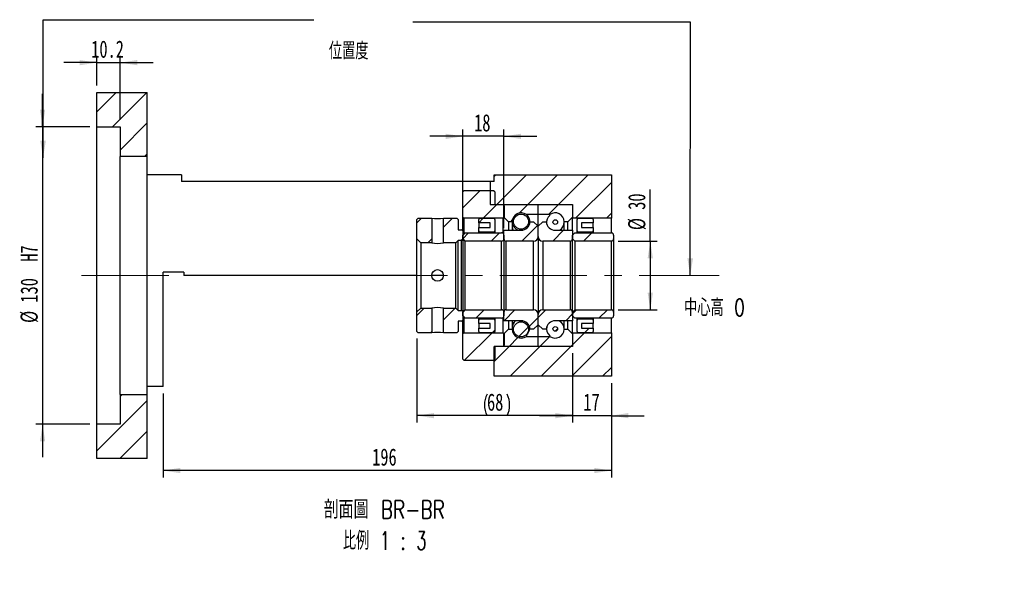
# Paper-space layout 'MBCS30L-I' of a CAD drawing. Header units: millimetres. Extents: x 9 to 324, y 11 to 196.
# Tile 3 of 4: x 181 to 324, y 11 to 93. Entities that reach past the tile are written whole.
import ezdxf

# ---------------------------------------------------------------- set-up
doc = ezdxf.new("R2010")
doc.units = ezdxf.units.MM
doc.linetypes.add('CENTERX2', pattern=[20.32, 12.7, -2.54, 2.54, -2.54])
doc.layers.add('圖層0', color=7, linetype='Continuous')
doc.styles.add('SLDTEXTSTYLE0', font='TXT', dxfattribs={"width": 0.7})
doc.styles.add('SLDTEXTSTYLE1', font='TXT', dxfattribs={"width": 0.7, "bigfont": 'bigfont'})
doc.styles.add('SLDTEXTSTYLE5', font='TXT', dxfattribs={"width": 0.75, "bigfont": 'bigfont'})
doc.styles.add('SLDTEXTSTYLE6', font='TXT', dxfattribs={"width": 0.65625, "bigfont": 'bigfont'})
doc.dimstyles.new('SLDDIMSTYLE0', dxfattribs={"dimtxt": 0.18, "dimasz": 2.5, "dimexe": 0, "dimexo": 0.0625, "dimgap": 0, "dimtad": 0, "dimtih": 1, "dimtoh": 1, "dimdec": 0, "dimrnd": 1e-09, "dimzin": 0, "dimdsep": 46, "dimtxsty": 'Standard', "dimsah": 1, "dimcen": 0.09, "dimadec": 0, "dimazin": 0, "dimtfac": 2.5, "dimtdec": 0, "dimtofl": 0, "dimtmove": 0, "dimatfit": 3, "dimfxl": 0, "dimfrac": 2, "dimtolj": 1, "dimtzin": 0, "dimarcsym": 0})
doc.dimstyles.new('SLDDIMSTYLE3', dxfattribs={"dimtxt": 2.5, "dimasz": 2.5, "dimexe": 0, "dimexo": 0.0625, "dimtad": 1, "dimlfac": 3, "dimrnd": 1e-09, "dimzin": 12, "dimdsep": 46, "dimtxsty": 'SLDTEXTSTYLE0', "dimsah": 1, "dimcen": 0.09, "dimadec": 0, "dimazin": 3, "dimtfac": 1, "dimtofl": 0, "dimtmove": 0, "dimatfit": 3, "dimfxl": 0, "dimfrac": 2, "dimtolj": 1, "dimtzin": 12, "dimarcsym": 0})
doc.dimstyles.new('SLDDIMSTYLE4', dxfattribs={"dimtxt": 2.5, "dimasz": 2.5, "dimexe": 0, "dimexo": 0.0625, "dimtad": 1, "dimlfac": 3, "dimrnd": 1e-09, "dimzin": 12, "dimdsep": 46, "dimtxsty": 'SLDTEXTSTYLE0', "dimsah": 1, "dimcen": 0.09, "dimadec": 0, "dimazin": 3, "dimtfac": 1, "dimtmove": 0, "dimatfit": 0, "dimfxl": 0, "dimfrac": 2, "dimtolj": 1, "dimtzin": 12, "dimarcsym": 0})
doc.dimstyles.new('SLDDIMSTYLE5', dxfattribs={"dimtxt": 2.5, "dimasz": 2.5, "dimexe": 0, "dimexo": 0.0625, "dimtad": 1, "dimdec": 1, "dimlfac": 3, "dimrnd": 1e-09, "dimzin": 12, "dimdsep": 46, "dimtxsty": 'SLDTEXTSTYLE0', "dimsah": 1, "dimcen": 0.09, "dimadec": 0, "dimazin": 3, "dimtfac": 1, "dimtdec": 1, "dimtmove": 0, "dimatfit": 0, "dimfxl": 0, "dimfrac": 2, "dimtolj": 1, "dimtzin": 12, "dimarcsym": 0})

# ---------------------------------------------------------------- blocks, each defined once
blk = doc.blocks.new('_D_27')
at = {"layer": '圖層0', "color": 7}
for p, q in [((184, 77.46), (184, 82.27)), ((190.9, 77.46), (183, 77.46)), ((184, 77.46), (184, 34.12)), ((190.9, 34.12), (183, 34.12)), ((184, 34.12), (184, 29.32))]:
    blk.add_line(p, q, dxfattribs=at)
for points in [[(184, 77.46), (184.38, 79.96), (183.62, 79.96)], [(184, 34.12), (183.62, 31.62), (184.38, 31.62)]]:
    blk.add_solid(points, dxfattribs=at)
at = {"layer": '圖層0', "color": 7, "char_height": 2.5, "attachment_point": 1, "rotation": 90, "style": 'SLDTEXTSTYLE0'}
for s, insert in [('H7', (180.78, 57.8)), ('130', (180.78, 51.84)), ('%%c', (180.78, 48.88))]:
    blk.add_mtext(s, dxfattribs=dict(at, insert=insert))
blk = doc.blocks.new('_D_28')
at = {"layer": '圖層0', "color": 7}
for p, q in [((191.9, 83.46), (191.9, 87.79)), ((195.3, 78.46), (195.3, 87.79)), ((191.9, 86.79), (187.09, 86.79)), ((191.9, 86.79), (195.3, 86.79)), ((195.3, 86.79), (200.11, 86.79))]:
    blk.add_line(p, q, dxfattribs=at)
for points in [[(191.9, 86.79), (189.4, 87.18), (189.4, 86.41)], [(195.3, 86.79), (197.8, 86.41), (197.8, 87.18)]]:
    blk.add_solid(points, dxfattribs=at)
at = {"layer": '圖層0', "color": 7, "insert": (191.09, 90.01), "char_height": 2.5, "attachment_point": 1, "style": 'SLDTEXTSTYLE0'}
blk.add_mtext('10.2', dxfattribs=at)
blk = doc.blocks.new('_D_29')
at = {"layer": '圖層0', "color": 7}
for p, q in [((261.24, 44.46), (261.24, 34.37)), ((266.9, 40.12), (266.9, 34.37)), ((261.24, 35.37), (256.43, 35.37)), ((266.9, 35.37), (261.24, 35.37)), ((266.9, 35.37), (271.71, 35.37))]:
    blk.add_line(p, q, dxfattribs=at)
for points in [[(261.24, 35.37), (258.74, 35.76), (258.74, 34.99)], [(266.9, 35.37), (269.4, 34.99), (269.4, 35.76)]]:
    blk.add_solid(points, dxfattribs=at)
at = {"layer": '圖層0', "color": 7, "insert": (262.83, 38.6), "char_height": 2.5, "attachment_point": 1, "style": 'SLDTEXTSTYLE0'}
blk.add_mtext('17', dxfattribs=at)
blk = doc.blocks.new('_D_30')
at = {"layer": '圖層0', "color": 7}
for p, q in [((266.9, 40.12), (266.9, 26.38)), ((201.57, 38.62), (201.57, 26.38)), ((266.9, 27.38), (201.57, 27.38))]:
    blk.add_line(p, q, dxfattribs=at)
for points in [[(201.57, 27.38), (204.07, 27), (204.07, 27.77)], [(266.9, 27.38), (264.4, 27.77), (264.4, 27)]]:
    blk.add_solid(points, dxfattribs=at)
at = {"layer": '圖層0', "color": 7, "insert": (232.04, 30.6), "char_height": 2.5, "attachment_point": 1, "style": 'SLDTEXTSTYLE0'}
blk.add_mtext('196', dxfattribs=at)
blk = doc.blocks.new('_D_31')
at = {"layer": '圖層0', "color": 7}
for p, q in [((272.58, 60.79), (272.58, 68.3)), ((267.9, 60.79), (273.58, 60.79)), ((272.58, 60.79), (272.58, 50.79)), ((267.9, 50.79), (273.58, 50.79))]:
    blk.add_line(p, q, dxfattribs=at)
for points in [[(272.58, 60.79), (272.19, 58.29), (272.96, 58.29)], [(272.58, 50.79), (272.96, 53.29), (272.19, 53.29)]]:
    blk.add_solid(points, dxfattribs=at)
at = {"layer": '圖層0', "color": 7, "char_height": 2.5, "attachment_point": 1, "rotation": 90, "style": 'SLDTEXTSTYLE0'}
for s, insert in [('30', (269.35, 65.36)), ('%%c', (269.35, 62.4))]:
    blk.add_mtext(s, dxfattribs=dict(at, insert=insert))
blk = doc.blocks.new('_D_32')
at = {"layer": '圖層0', "color": 7}
for p, q in [((245.24, 63.29), (245.24, 77.06)), ((251.24, 62.67), (251.24, 77.06)), ((245.24, 76.06), (240.43, 76.06)), ((251.24, 76.06), (245.24, 76.06)), ((251.24, 76.06), (256.04, 76.06))]:
    blk.add_line(p, q, dxfattribs=at)
for points in [[(245.24, 76.06), (242.74, 76.44), (242.74, 75.67)], [(251.24, 76.06), (253.74, 75.67), (253.74, 76.44)]]:
    blk.add_solid(points, dxfattribs=at)
at = {"layer": '圖層0', "color": 7, "insert": (246.9, 79.28), "char_height": 2.5, "attachment_point": 1, "style": 'SLDTEXTSTYLE0'}
blk.add_mtext('18', dxfattribs=at)
blk = doc.blocks.new('_D_33')
at = {"layer": '圖層0', "color": 7}
for p, q in [((238.57, 46.62), (238.57, 34.38)), ((261.24, 44.46), (261.24, 34.38)), ((261.24, 35.38), (238.57, 35.38))]:
    blk.add_line(p, q, dxfattribs=at)
for centre, start, end in [((251.9, 36.94), 153.4349, 206.5651), ((248.59, 36.94), 333.4349, 26.5651)]:
    blk.add_arc(centre, 3.49, start, end, dxfattribs=at)
for points in [[(238.57, 35.38), (241.07, 34.99), (241.07, 35.76)], [(261.24, 35.38), (258.74, 35.76), (258.74, 34.99)]]:
    blk.add_solid(points, dxfattribs=at)
at = {"layer": '圖層0', "color": 7, "insert": (248.78, 38.6), "char_height": 2.5, "attachment_point": 1, "style": 'SLDTEXTSTYLE0'}
blk.add_mtext('68', dxfattribs=at)
blk = doc.blocks.new('SW_NOTE_9')
at = {"layer": '圖層0', "color": 0, "char_height": 2.6458, "attachment_point": 2}
for s, insert, style in [('\\M+19655\\M+196CA\\M+19AA4 BR-BR', (10.34, 3.41), 'SLDTEXTSTYLE5'), ('\\M+194E4\\M+197E1 1 : 3', (10.41, -1.12), 'SLDTEXTSTYLE6')]:
    blk.add_mtext(s, dxfattribs=dict(at, insert=insert, style=style))

psp = doc.layouts.new('MBCS30L-I')

# ---------------------------------------------------------------- hatches: boundary and pattern name
at = {"linetype": 'Continuous', "lineweight": 18}
h = psp.add_hatch(dxfattribs=at)
h.set_pattern_fill('ANSI31', style=0)
edge = h.paths.add_edge_path(flags=0)
edge.add_arc((251.3355, 66.0244), 0.1, 90, 180)
edge.add_line((251.2355, 66.0244), (251.2355, 64.2911))
edge.add_line((251.2355, 64.2911), (251.9021, 63.6244))
edge.add_line((251.9021, 63.6244), (252.4421, 63.6244))
edge.add_arc((253.7355, 63.6244), 1.2933, 53.031768, 180, ccw=False)
edge.add_line((254.5132, 64.6577), (256.2355, 64.6577))
edge.add_line((256.2355, 64.6577), (256.2355, 66.0244))
edge.add_arc((256.1355, 66.0244), 0.1, 0, 90)
edge.add_line((256.1355, 66.1244), (251.3355, 66.1244))
h = psp.add_hatch(dxfattribs=at)
h.set_pattern_fill('ANSI31', style=0)
edge = h.paths.add_edge_path(flags=0)
edge.add_arc((261.1355, 66.0244), 0.1, 0, 90)
edge.add_line((261.1355, 66.1244), (256.3355, 66.1244))
edge.add_arc((256.3355, 66.0244), 0.1, 90, 180)
edge.add_line((256.2355, 66.0244), (256.2355, 64.6577))
edge.add_line((256.2355, 64.6577), (257.9577, 64.6577))
edge.add_arc((258.7355, 63.6244), 1.2933, 0, 126.968232, ccw=False)
edge.add_line((260.0288, 63.6244), (260.5688, 63.6244))
edge.add_line((260.5688, 63.6244), (261.2355, 64.2911))
edge.add_line((261.2355, 64.2911), (261.2355, 66.0244))
h = psp.add_hatch(dxfattribs=at)
h.set_pattern_fill('ANSI31', style=0)
edge = h.paths.add_edge_path(flags=0)
edge.add_arc((253.7355, 63.6372), 1.102, 0, 360)
h = psp.add_hatch(dxfattribs=at)
h.set_pattern_fill('ANSI31', style=0)
h.paths.add_polyline_path([(240.7188, 64.1244), (238.7355, 64.1244), (238.5688, 63.9577), (238.5688, 61.1077), (239.1355, 60.5411), (240.7188, 60.5411)], flags=0)
h = psp.add_hatch(dxfattribs=at)
h.set_pattern_fill('ANSI31', style=0)
h.paths.add_polyline_path([(245.0688, 62.4577), (244.5688, 62.4577), (244.5688, 63.9577), (244.4021, 64.1244), (242.4188, 64.1244), (242.4188, 60.5411), (244.2355, 60.5411), (244.5688, 60.8744), (245.0688, 60.8744), (245.2355, 61.0411), (245.2355, 62.2911)], flags=0)
h = psp.add_hatch(dxfattribs=at)
h.set_pattern_fill('ANSI31', style=0)
edge = h.paths.add_edge_path(flags=0)
edge.add_line((256.2355, 62.9577), (255.5688, 63.6244))
edge.add_line((255.5688, 63.6244), (255.0662, 63.6244))
edge.add_arc((253.7355, 63.7077), 1.3333, 270, 356.416678, ccw=False)
edge.add_line((253.7355, 62.3744), (251.2355, 62.3744))
edge.add_line((251.2355, 62.3744), (251.2355, 61.1244))
edge.add_arc((251.5688, 61.1244), 0.3333, 180, 270)
edge.add_line((251.5688, 60.7911), (255.5688, 60.7911))
edge.add_arc((255.5688, 61.4577), 0.6667, 270, 360)
edge.add_line((256.2355, 61.4577), (256.2355, 62.9577))
h = psp.add_hatch(dxfattribs=at)
h.set_pattern_fill('ANSI31', style=0)
edge = h.paths.add_edge_path(flags=0)
edge.add_line((256.9021, 63.6244), (256.2355, 62.9577))
edge.add_line((256.2355, 62.9577), (256.2355, 61.4577))
edge.add_arc((256.9021, 61.4577), 0.6667, 180, 270)
edge.add_line((256.9021, 60.7911), (260.9021, 60.7911))
edge.add_arc((260.9021, 61.1244), 0.3333, 270, 360)
edge.add_line((261.2355, 61.1244), (261.2355, 62.3744))
edge.add_line((261.2355, 62.3744), (258.7355, 62.3744))
edge.add_arc((258.7355, 63.7077), 1.3333, 183.583322, 270, ccw=False)
edge.add_line((257.4047, 63.6244), (256.9021, 63.6244))
h = psp.add_hatch(dxfattribs=at)
h.set_pattern_fill('ANSI31', style=0)
edge = h.paths.add_edge_path(flags=0)
edge.add_arc((258.7355, 63.5668), 0.3387, 0, 360)
h = psp.add_hatch(dxfattribs=at)
h.set_pattern_fill('ANSI31', style=0)
edge = h.paths.add_edge_path(flags=0)
edge.add_line((245.2355, 61.6744), (245.2355, 61.1244))
edge.add_line((245.2355, 61.1244), (245.5688, 60.7911))
edge.add_line((245.5688, 60.7911), (250.9021, 60.7911))
edge.add_arc((250.9021, 61.1244), 0.3333, 270, 360)
edge.add_line((251.2355, 61.1244), (251.2355, 61.6744))
edge.add_arc((250.9021, 61.6744), 0.3333, 0, 90)
edge.add_line((250.9021, 62.0077), (245.5688, 62.0077))
edge.add_line((245.5688, 62.0077), (245.2355, 61.6744))
h = psp.add_hatch(dxfattribs=at)
h.set_pattern_fill('ANSI31', style=0)
edge = h.paths.add_edge_path(flags=0)
edge.add_line((261.2355, 61.6744), (261.2355, 61.1244))
edge.add_line((261.2355, 61.1244), (261.5688, 60.7911))
edge.add_line((261.5688, 60.7911), (266.9021, 60.7911))
edge.add_arc((266.9021, 61.1244), 0.3333, 270, 360)
edge.add_line((267.2355, 61.1244), (267.2355, 61.6744))
edge.add_arc((266.9021, 61.6744), 0.3333, 0, 90)
edge.add_line((266.9021, 62.0077), (261.5688, 62.0077))
edge.add_line((261.5688, 62.0077), (261.2355, 61.6744))
h = psp.add_hatch(dxfattribs=at)
h.set_pattern_fill('ANSI31', style=0)
h.paths.add_polyline_path([(238.7355, 47.4577), (240.7188, 47.4577), (240.7188, 51.0411), (239.1355, 51.0411), (238.5688, 50.4744), (238.5688, 47.6244)], flags=0)
h = psp.add_hatch(dxfattribs=at)
h.set_pattern_fill('ANSI31', style=0)
h.paths.add_polyline_path([(244.5688, 47.6244), (244.5688, 49.1244), (245.0688, 49.1244), (245.2355, 49.2911), (245.2355, 50.5411), (245.0688, 50.7077), (244.5688, 50.7077), (244.2355, 51.0411), (242.4188, 51.0411), (242.4188, 47.4577), (244.4021, 47.4577)], flags=0)
h = psp.add_hatch(dxfattribs=at)
h.set_pattern_fill('ANSI31', style=0)
edge = h.paths.add_edge_path(flags=0)
edge.add_line((250.9021, 50.7911), (245.5688, 50.7911))
edge.add_line((245.5688, 50.7911), (245.2355, 50.4577))
edge.add_line((245.2355, 50.4577), (245.2355, 49.9077))
edge.add_line((245.2355, 49.9077), (245.5688, 49.5744))
edge.add_line((245.5688, 49.5744), (250.9021, 49.5744))
edge.add_arc((250.9021, 49.9077), 0.3333, 270, 360)
edge.add_line((251.2355, 49.9077), (251.2355, 50.4577))
edge.add_arc((250.9021, 50.4577), 0.3333, 0, 90)
h = psp.add_hatch(dxfattribs=at)
h.set_pattern_fill('ANSI31', style=0)
edge = h.paths.add_edge_path(flags=0)
edge.add_line((255.5688, 47.9577), (256.2355, 48.6244))
edge.add_line((256.2355, 48.6244), (256.2355, 50.1244))
edge.add_arc((255.5688, 50.1244), 0.6667, 0, 90)
edge.add_line((255.5688, 50.7911), (251.5688, 50.7911))
edge.add_arc((251.5688, 50.4577), 0.3333, 90, 180)
edge.add_line((251.2355, 50.4577), (251.2355, 49.2077))
edge.add_line((251.2355, 49.2077), (253.7355, 49.2077))
edge.add_arc((253.7355, 47.8744), 1.3333, 3.583322, 90, ccw=False)
edge.add_line((255.0662, 47.9577), (255.5688, 47.9577))
h = psp.add_hatch(dxfattribs=at)
h.set_pattern_fill('ANSI31', style=0)
edge = h.paths.add_edge_path(flags=0)
edge.add_line((256.2355, 48.6244), (256.9021, 47.9577))
edge.add_line((256.9021, 47.9577), (257.4047, 47.9577))
edge.add_arc((258.7355, 47.8744), 1.3333, 90, 176.416678, ccw=False)
edge.add_line((258.7355, 49.2077), (261.2355, 49.2077))
edge.add_line((261.2355, 49.2077), (261.2355, 50.4577))
edge.add_arc((260.9021, 50.4577), 0.3333, 0, 90)
edge.add_line((260.9021, 50.7911), (256.9021, 50.7911))
edge.add_arc((256.9021, 50.1244), 0.6667, 90, 180)
edge.add_line((256.2355, 50.1244), (256.2355, 48.6244))
h = psp.add_hatch(dxfattribs=at)
h.set_pattern_fill('ANSI31', style=0)
edge = h.paths.add_edge_path(flags=0)
edge.add_line((266.9021, 50.7911), (261.5688, 50.7911))
edge.add_line((261.5688, 50.7911), (261.2355, 50.4577))
edge.add_line((261.2355, 50.4577), (261.2355, 49.9077))
edge.add_line((261.2355, 49.9077), (261.5688, 49.5744))
edge.add_line((261.5688, 49.5744), (266.9021, 49.5744))
edge.add_arc((266.9021, 49.9077), 0.3333, 270, 360)
edge.add_line((267.2355, 49.9077), (267.2355, 50.4577))
edge.add_arc((266.9021, 50.4577), 0.3333, 0, 90)
h = psp.add_hatch(dxfattribs=at)
h.set_pattern_fill('ANSI31', style=0)
edge = h.paths.add_edge_path(flags=0)
edge.add_arc((253.7355, 47.9449), 1.102, 0, 360)
h = psp.add_hatch(dxfattribs=at)
h.set_pattern_fill('ANSI31', style=0)
edge = h.paths.add_edge_path(flags=0)
edge.add_arc((251.3355, 45.5577), 0.1, 180, 270)
edge.add_line((251.3355, 45.4577), (256.1355, 45.4577))
edge.add_arc((256.1355, 45.5577), 0.1, 270, 360)
edge.add_line((256.2355, 45.5577), (256.2355, 46.9244))
edge.add_line((256.2355, 46.9244), (254.5132, 46.9244))
edge.add_arc((253.7355, 47.9577), 1.2933, 180, 306.968232, ccw=False)
edge.add_line((252.4421, 47.9577), (251.9021, 47.9577))
edge.add_line((251.9021, 47.9577), (251.2355, 47.2911))
edge.add_line((251.2355, 47.2911), (251.2355, 45.5577))
h = psp.add_hatch(dxfattribs=at)
h.set_pattern_fill('ANSI31', style=0)
edge = h.paths.add_edge_path(flags=0)
edge.add_arc((261.1355, 45.5577), 0.1, 270, 360)
edge.add_line((261.2355, 45.5577), (261.2355, 47.2911))
edge.add_line((261.2355, 47.2911), (260.5688, 47.9577))
edge.add_line((260.5688, 47.9577), (260.0288, 47.9577))
edge.add_arc((258.7355, 47.9577), 1.2933, 233.031768, 360, ccw=False)
edge.add_line((257.9577, 46.9244), (256.2355, 46.9244))
edge.add_line((256.2355, 46.9244), (256.2355, 45.5577))
edge.add_arc((256.3355, 45.5577), 0.1, 180, 270)
edge.add_line((256.3355, 45.4577), (261.1355, 45.4577))
h = psp.add_hatch(dxfattribs=at)
h.set_pattern_fill('ANSI31', style=0)
edge = h.paths.add_edge_path(flags=0)
edge.add_arc((258.7355, 48.0153), 0.3387, 0, 360)
at = {"layer": '圖層0', "linetype": 'Continuous', "lineweight": 18}
h = psp.add_hatch(dxfattribs=at)
h.set_pattern_fill('ANSI31', color=256, style=0)
h.paths.add_polyline_path([(199.2355, 82.4577), (191.9021, 82.4577), (191.9021, 77.4577), (195.3021, 77.4577), (195.3021, 73.1244), (199.2355, 73.1244)], flags=0)
h = psp.add_hatch(dxfattribs=at)
h.set_pattern_fill('ANSI31', color=256, style=0)
h.paths.add_polyline_path([(249.2355, 69.4577), (249.2355, 66.1244), (261.2355, 66.1244), (261.2355, 64.1244), (266.9021, 64.1244), (266.9021, 70.4577), (249.8021, 70.4577), (249.8021, 69.4577)], flags=0)
h = psp.add_hatch(dxfattribs=at)
h.set_pattern_fill('ANSI31', color=256, style=0)
edge = h.paths.add_edge_path(flags=0)
edge.add_line((245.2355, 67.9577), (245.2355, 64.2911))
edge.add_line((245.2355, 64.2911), (245.4021, 64.1244))
edge.add_line((245.4021, 64.1244), (251.1188, 64.1244))
edge.add_line((251.1188, 64.1244), (251.2855, 64.2911))
edge.add_line((251.2855, 64.2911), (251.2855, 65.9577))
edge.add_line((251.2855, 65.9577), (251.1188, 66.1244))
edge.add_line((251.1188, 66.1244), (250.0355, 66.1244))
edge.add_arc((250.0355, 66.2577), 0.1333, 180, 270, ccw=False)
edge.add_line((249.9021, 66.2577), (249.9021, 67.9577))
edge.add_line((249.9021, 67.9577), (249.7355, 68.1244))
edge.add_line((249.7355, 68.1244), (245.4021, 68.1244))
edge.add_line((245.4021, 68.1244), (245.2355, 67.9577))
h = psp.add_hatch(dxfattribs=at)
h.set_pattern_fill('ANSI31', color=256, style=0)
edge = h.paths.add_edge_path(flags=0)
edge.add_line((249.2355, 62.7911), (247.5688, 62.7911))
edge.add_line((247.5688, 62.7911), (247.5688, 62.2911))
edge.add_arc((247.7355, 62.2911), 0.1667, 180, 270)
edge.add_line((247.7355, 62.1244), (249.7355, 62.1244))
edge.add_arc((249.7355, 62.2911), 0.1667, 270, 360)
edge.add_line((249.9021, 62.2911), (249.9021, 63.9577))
edge.add_arc((249.7355, 63.9577), 0.1667, 0, 90)
edge.add_line((249.7355, 64.1244), (247.7355, 64.1244))
edge.add_arc((247.7355, 63.9577), 0.1667, 90, 180)
edge.add_line((247.5688, 63.9577), (247.5688, 63.4577))
edge.add_line((247.5688, 63.4577), (249.2355, 63.4577))
edge.add_line((249.2355, 63.4577), (249.2355, 62.7911))
h = psp.add_hatch(dxfattribs=at)
h.set_pattern_fill('ANSI31', color=256, style=0)
edge = h.paths.add_edge_path(flags=0)
edge.add_line((264.2355, 62.7911), (262.5688, 62.7911))
edge.add_line((262.5688, 62.7911), (262.5688, 63.4577))
edge.add_line((262.5688, 63.4577), (264.2355, 63.4577))
edge.add_line((264.2355, 63.4577), (264.2355, 63.9577))
edge.add_arc((264.0688, 63.9577), 0.1667, 0, 90)
edge.add_line((264.0688, 64.1244), (262.0688, 64.1244))
edge.add_arc((262.0688, 63.9577), 0.1667, 90, 180)
edge.add_line((261.9021, 63.9577), (261.9021, 62.2911))
edge.add_arc((262.0688, 62.2911), 0.1667, 180, 270)
edge.add_line((262.0688, 62.1244), (264.0688, 62.1244))
edge.add_arc((264.0688, 62.2911), 0.1667, 270, 360)
edge.add_line((264.2355, 62.2911), (264.2355, 62.7911))
h = psp.add_hatch(dxfattribs=at)
h.set_pattern_fill('ANSI31', color=256, style=0)
edge = h.paths.add_edge_path(flags=0)
edge.add_line((247.5688, 48.7911), (249.2355, 48.7911))
edge.add_line((249.2355, 48.7911), (249.2355, 48.1244))
edge.add_line((249.2355, 48.1244), (247.5688, 48.1244))
edge.add_line((247.5688, 48.1244), (247.5688, 47.6244))
edge.add_arc((247.7355, 47.6244), 0.1667, 180, 270)
edge.add_line((247.7355, 47.4577), (249.7355, 47.4577))
edge.add_arc((249.7355, 47.6244), 0.1667, 270, 360)
edge.add_line((249.9021, 47.6244), (249.9021, 49.2911))
edge.add_arc((249.7355, 49.2911), 0.1667, 360, 450)
edge.add_line((249.7355, 49.4577), (247.7355, 49.4577))
edge.add_arc((247.7355, 49.2911), 0.1667, 90, 180)
edge.add_line((247.5688, 49.2911), (247.5688, 48.7911))
h = psp.add_hatch(dxfattribs=at)
h.set_pattern_fill('ANSI31', color=256, style=0)
edge = h.paths.add_edge_path(flags=0)
edge.add_line((262.5688, 48.7911), (264.2355, 48.7911))
edge.add_line((264.2355, 48.7911), (264.2355, 49.2911))
edge.add_arc((264.0688, 49.2911), 0.1667, 360, 450)
edge.add_line((264.0688, 49.4577), (262.0688, 49.4577))
edge.add_arc((262.0688, 49.2911), 0.1667, 90, 180)
edge.add_line((261.9021, 49.2911), (261.9021, 47.6244))
edge.add_arc((262.0688, 47.6244), 0.1667, 180, 270)
edge.add_line((262.0688, 47.4577), (264.0688, 47.4577))
edge.add_arc((264.0688, 47.6244), 0.1667, 270, 360)
edge.add_line((264.2355, 47.6244), (264.2355, 48.1244))
edge.add_line((264.2355, 48.1244), (262.5688, 48.1244))
edge.add_line((262.5688, 48.1244), (262.5688, 48.7911))
h = psp.add_hatch(dxfattribs=at)
h.set_pattern_fill('ANSI31', color=256, style=0)
edge = h.paths.add_edge_path(flags=0)
edge.add_line((251.1188, 47.4577), (245.4021, 47.4577))
edge.add_line((245.4021, 47.4577), (245.2355, 47.2911))
edge.add_line((245.2355, 47.2911), (245.2355, 43.6244))
edge.add_line((245.2355, 43.6244), (245.4021, 43.4577))
edge.add_line((245.4021, 43.4577), (249.7355, 43.4577))
edge.add_line((249.7355, 43.4577), (249.9021, 43.6244))
edge.add_line((249.9021, 43.6244), (249.9021, 45.3244))
edge.add_arc((250.0355, 45.3244), 0.1333, 90, 180, ccw=False)
edge.add_line((250.0355, 45.4577), (251.1188, 45.4577))
edge.add_line((251.1188, 45.4577), (251.2855, 45.6244))
edge.add_line((251.2855, 45.6244), (251.2855, 47.2911))
edge.add_line((251.2855, 47.2911), (251.1188, 47.4577))
h = psp.add_hatch(dxfattribs=at)
h.set_pattern_fill('ANSI31', color=256, style=0)
h.paths.add_polyline_path([(266.9021, 47.4577), (261.2355, 47.4577), (261.2355, 45.4577), (249.8021, 45.4577), (249.8021, 41.1244), (266.9021, 41.1244)], flags=0)
h = psp.add_hatch(dxfattribs=at)
h.set_pattern_fill('ANSI31', color=256, style=0)
h.paths.add_polyline_path([(191.9021, 29.1244), (199.2355, 29.1244), (199.2355, 38.4577), (195.3021, 38.4577), (195.3021, 34.1244), (191.9021, 34.1244)], flags=0)

# ---------------------------------------------------------------- linework, layer by layer
at = {"color": 7, "linetype": 'Continuous', "lineweight": 25}
for p, q in [((191.9021, 77.4577), (191.9021, 82.4577)), ((191.9021, 82.4577), (199.2355, 82.4577)), ((199.2355, 73.1244), (199.2355, 82.4577)), ((191.9021, 77.4577), (195.3021, 77.4577)), ((191.9021, 34.1244), (191.9021, 77.4577)), ((195.3021, 77.4577), (195.3021, 73.1244)), ((199.2355, 73.1244), (195.3021, 73.1244)), ((195.3021, 38.4577), (195.3021, 73.1244)), ((199.2355, 38.4577), (199.2355, 73.1244)), ((204.2355, 70.4577), (199.2355, 70.4577)), ((204.2355, 70.4577), (204.2355, 69.4577)), ((249.8021, 69.4577), (249.8021, 70.4577)), ((249.8021, 70.4577), (266.9021, 70.4577)), ((266.9021, 70.4577), (266.9021, 64.1244)), ((249.2355, 69.4577), (204.2355, 69.4577)), ((249.8021, 69.4577), (249.2355, 69.4577)), ((249.2355, 69.4577), (249.2355, 66.1244)), ((245.4021, 68.1244), (245.2355, 67.9577)), ((245.2355, 64.2911), (245.2355, 67.9577)), ((249.7355, 68.1244), (245.4021, 68.1244)), ((249.9021, 67.9577), (249.7355, 68.1244)), ((249.9021, 67.9577), (249.9021, 66.2577)), ((249.2355, 66.1244), (261.2355, 66.1244)), ((250.0355, 66.1244), (251.1188, 66.1244)), ((251.2855, 65.9577), (251.1188, 66.1244)), ((251.2355, 64.2911), (251.2355, 66.0244)), ((251.3355, 66.1244), (256.1355, 66.1244)), ((256.2355, 64.6577), (256.2355, 66.0244)), ((256.3355, 66.1244), (261.1355, 66.1244)), ((261.2355, 66.1244), (261.2355, 64.1244)), ((261.2355, 66.0244), (261.2355, 64.2911)), ((251.2855, 65.9577), (251.2855, 64.2911)), ((254.5132, 64.6577), (254.5132, 64.6458)), ((256.2355, 64.6577), (254.5132, 64.6577)), ((257.9577, 64.6577), (256.2355, 64.6577)), ((256.2355, 62.9577), (256.2355, 64.6577)), ((257.9577, 64.5497), (257.9577, 64.6577)), ((238.7355, 64.1244), (238.5688, 63.9577)), ((238.5688, 61.1077), (238.5688, 63.9577)), ((238.7355, 64.1244), (240.7188, 64.1244)), ((240.7188, 64.1244), (240.7188, 60.5411)), ((242.4188, 60.5411), (242.4188, 64.1244)), ((242.4188, 64.1244), (244.4021, 64.1244)), ((244.5688, 63.9577), (244.4021, 64.1244)), ((244.5688, 63.9577), (244.5688, 62.4577)), ((245.2355, 64.2911), (245.4021, 64.1244)), ((245.2355, 62.2911), (245.2355, 64.2911)), ((251.1188, 64.1244), (245.4021, 64.1244)), ((245.4021, 64.1244), (245.4021, 61.8411)), ((247.5688, 63.4577), (247.5688, 63.9577)), ((249.2355, 63.4577), (247.5688, 63.4577)), ((247.5688, 63.4577), (247.5688, 62.7911)), ((247.7355, 64.1244), (249.7355, 64.1244)), ((249.2355, 62.7911), (249.2355, 63.4577)), ((249.9021, 63.9577), (249.9021, 62.2911)), ((251.1188, 64.1244), (251.2855, 64.2911)), ((251.1188, 61.9277), (251.1188, 64.1244)), ((251.9021, 63.6244), (251.2355, 64.2911)), ((251.9021, 63.6244), (251.9021, 62.3744)), ((252.4421, 63.6244), (251.9021, 63.6244)), ((252.4421, 63.6244), (252.4421, 62.3744)), ((254.9878, 63.25), (254.9783, 63.2853)), ((255.0662, 63.6244), (255.5688, 63.6244)), ((255.5688, 63.6244), (256.2355, 62.9577)), ((256.2355, 62.9577), (256.9021, 63.6244)), ((256.9021, 63.6244), (257.4047, 63.6244)), ((260.0288, 62.3744), (260.0288, 63.6244)), ((260.5688, 63.6244), (260.0288, 63.6244)), ((261.2355, 64.2911), (260.5688, 63.6244)), ((260.5688, 62.3744), (260.5688, 63.6244)), ((266.9021, 64.1244), (261.2355, 64.1244)), ((261.2355, 62.3744), (261.2355, 64.1244)), ((261.9021, 62.2911), (261.9021, 63.9577)), ((262.0688, 64.1244), (264.0688, 64.1244)), ((264.2355, 63.4577), (262.5688, 63.4577)), ((262.5688, 63.4577), (262.5688, 62.7911)), ((264.2355, 63.9577), (264.2355, 63.4577)), ((264.2355, 62.7911), (264.2355, 63.4577)), ((266.9021, 62.0077), (266.9021, 64.1244)), ((244.5688, 62.4577), (245.0688, 62.4577)), ((245.2355, 62.2911), (245.0688, 62.4577)), ((245.2355, 62.2911), (245.2355, 61.0411)), ((245.5688, 62.0077), (245.2355, 61.6744)), ((245.5688, 62.0077), (250.9021, 62.0077)), ((247.5688, 62.7911), (249.2355, 62.7911)), ((247.5688, 62.2911), (247.5688, 62.7911)), ((247.5688, 62.0077), (247.5688, 62.2911)), ((249.7355, 62.1244), (247.7355, 62.1244)), ((249.9021, 62.2911), (249.9021, 62.0077)), ((251.2355, 62.3744), (253.7355, 62.3744)), ((251.2355, 61.1244), (251.2355, 62.3744)), ((256.2355, 61.4577), (256.2355, 62.9577)), ((258.7355, 62.3744), (261.2355, 62.3744)), ((261.2355, 62.3744), (261.2355, 61.1244)), ((261.5688, 62.0077), (261.2355, 61.6744)), ((261.5688, 62.0077), (266.9021, 62.0077)), ((261.9021, 62.0077), (261.9021, 62.2911)), ((264.0688, 62.1244), (262.0688, 62.1244)), ((262.5688, 62.7911), (264.2355, 62.7911)), ((264.2355, 62.7911), (264.2355, 62.2911)), ((264.2355, 62.2911), (264.2355, 62.0077)), ((238.5688, 61.1077), (239.1355, 60.5411)), ((238.5688, 50.4744), (238.5688, 61.1077)), ((239.1355, 60.5411), (239.1355, 51.0411)), ((240.7188, 60.5411), (239.1355, 60.5411)), ((244.2355, 60.5411), (242.4188, 60.5411)), ((244.2355, 60.5411), (244.5688, 60.8744)), ((244.2355, 51.0411), (244.2355, 60.5411)), ((245.0688, 60.8744), (244.5688, 60.8744)), ((244.5688, 50.7077), (244.5688, 60.8744)), ((245.0688, 60.8744), (245.2355, 61.0411)), ((245.0688, 50.7077), (245.0688, 60.8744)), ((245.2355, 61.1244), (245.2355, 61.6744)), ((245.2355, 61.1244), (245.5688, 60.7911)), ((245.2355, 61.0411), (245.2355, 50.5411)), ((245.5688, 60.7911), (245.5688, 50.7911)), ((250.9021, 60.7911), (245.5688, 60.7911)), ((250.9021, 50.7911), (250.9021, 60.7911)), ((251.2355, 61.6744), (251.2355, 61.1244)), ((251.2355, 61.1244), (251.2355, 50.4577)), ((251.5688, 50.7911), (251.5688, 60.7911)), ((255.5688, 60.7911), (251.5688, 60.7911)), ((255.5688, 50.7911), (255.5688, 60.7911)), ((256.2355, 61.4577), (256.2355, 50.1244)), ((256.9021, 60.7911), (256.9021, 50.7911)), ((260.9021, 60.7911), (256.9021, 60.7911)), ((260.9021, 60.7911), (260.9021, 50.7911)), ((261.2355, 61.1244), (261.2355, 61.6744)), ((261.2355, 61.1244), (261.5688, 60.7911)), ((261.2355, 50.4577), (261.2355, 61.1244)), ((261.5688, 60.7911), (261.5688, 50.7911)), ((266.9021, 60.7911), (261.5688, 60.7911)), ((266.9021, 50.7911), (266.9021, 60.7911)), ((267.2355, 61.6744), (267.2355, 61.1244)), ((267.2355, 61.1244), (267.2355, 50.4577)), ((204.5688, 56.2911), (201.5688, 56.2911)), ((201.5688, 39.6244), (201.5688, 56.2911)), ((204.5688, 56.2911), (204.5688, 55.7911)), ((238.5688, 55.7911), (204.5688, 55.7911)), ((242.4188, 55.7911), (240.7298, 55.7911)), ((239.1355, 51.0411), (238.5688, 50.4744)), ((238.5688, 47.6244), (238.5688, 50.4744)), ((239.1355, 51.0411), (240.7188, 51.0411)), ((240.7188, 51.0411), (240.7188, 47.4577)), ((242.4188, 51.0411), (244.2355, 51.0411)), ((242.4188, 47.4577), (242.4188, 51.0411)), ((244.5688, 50.7077), (244.2355, 51.0411)), ((244.5688, 50.7077), (245.0688, 50.7077)), ((245.2355, 50.5411), (245.0688, 50.7077)), ((245.5688, 50.7911), (245.2355, 50.4577)), ((245.2355, 50.5411), (245.2355, 49.2911)), ((245.2355, 49.9077), (245.2355, 50.4577)), ((245.5688, 50.7911), (250.9021, 50.7911)), ((251.2355, 50.4577), (251.2355, 49.9077)), ((251.2355, 49.2077), (251.2355, 50.4577)), ((251.5688, 50.7911), (255.5688, 50.7911)), ((256.9021, 50.7911), (260.9021, 50.7911)), ((261.5688, 50.7911), (261.2355, 50.4577)), ((261.2355, 49.9077), (261.2355, 50.4577)), ((261.2355, 50.4577), (261.2355, 49.2077)), ((261.5688, 50.7911), (266.9021, 50.7911)), ((267.2355, 50.4577), (267.2355, 49.9077)), ((245.0688, 49.1244), (244.5688, 49.1244)), ((244.5688, 49.1244), (244.5688, 47.6244)), ((245.0688, 49.1244), (245.2355, 49.2911)), ((245.2355, 49.9077), (245.5688, 49.5744)), ((245.2355, 47.2911), (245.2355, 49.2911)), ((245.4021, 49.7411), (245.4021, 47.4577)), ((250.9021, 49.5744), (245.5688, 49.5744)), ((247.5688, 49.2911), (247.5688, 49.5744)), ((247.5688, 48.7911), (247.5688, 49.2911)), ((247.7355, 49.4577), (249.7355, 49.4577)), ((249.9021, 49.5744), (249.9021, 49.2911)), ((249.9021, 49.2911), (249.9021, 47.6244)), ((251.1188, 47.4577), (251.1188, 49.6544)), ((253.7355, 49.2077), (251.2355, 49.2077)), ((251.9021, 49.2077), (251.9021, 47.9577)), ((252.4421, 49.2077), (252.4421, 47.9577)), ((256.2355, 48.6244), (256.2355, 50.1244)), ((261.2355, 49.2077), (258.7355, 49.2077)), ((260.0288, 47.9577), (260.0288, 49.2077)), ((260.5688, 47.9577), (260.5688, 49.2077)), ((261.2355, 49.9077), (261.5688, 49.5744)), ((261.2355, 47.4577), (261.2355, 49.2077)), ((266.9021, 49.5744), (261.5688, 49.5744)), ((261.9021, 49.2911), (261.9021, 49.5744)), ((261.9021, 47.6244), (261.9021, 49.2911)), ((262.0688, 49.4577), (264.0688, 49.4577)), ((264.2355, 49.5744), (264.2355, 49.2911)), ((264.2355, 49.2911), (264.2355, 48.7911)), ((266.9021, 47.4577), (266.9021, 49.5744)), ((238.5688, 47.6244), (238.7355, 47.4577)), ((240.7188, 47.4577), (238.7355, 47.4577)), ((244.4021, 47.4577), (242.4188, 47.4577)), ((244.4021, 47.4577), (244.5688, 47.6244)), ((245.4021, 47.4577), (245.2355, 47.2911)), ((245.4021, 47.4577), (251.1188, 47.4577)), ((247.5688, 48.7911), (247.5688, 48.1244)), ((249.2355, 48.7911), (247.5688, 48.7911)), ((247.5688, 48.1244), (249.2355, 48.1244)), ((247.5688, 47.6244), (247.5688, 48.1244)), ((249.7355, 47.4577), (247.7355, 47.4577)), ((249.2355, 48.1244), (249.2355, 48.7911)), ((251.2855, 47.2911), (251.1188, 47.4577)), ((251.2355, 47.2911), (251.9021, 47.9577)), ((251.9021, 47.9577), (252.4421, 47.9577)), ((255.5688, 47.9577), (255.0662, 47.9577)), ((256.2355, 48.6244), (255.5688, 47.9577)), ((256.9021, 47.9577), (256.2355, 48.6244)), ((256.2355, 46.9244), (256.2355, 48.6244)), ((257.4047, 47.9577), (256.9021, 47.9577)), ((260.0288, 47.9577), (260.5688, 47.9577)), ((260.5688, 47.9577), (261.2355, 47.2911)), ((261.2355, 47.4577), (261.2355, 45.4577)), ((261.2355, 47.4577), (266.9021, 47.4577)), ((264.0688, 47.4577), (262.0688, 47.4577)), ((264.2355, 48.7911), (262.5688, 48.7911)), ((262.5688, 48.7911), (262.5688, 48.1244)), ((262.5688, 48.1244), (264.2355, 48.1244)), ((264.2355, 48.1244), (264.2355, 48.7911)), ((264.2355, 48.1244), (264.2355, 47.6244)), ((266.9021, 47.4577), (266.9021, 41.1244)), ((245.2355, 43.6244), (245.2355, 47.2911)), ((251.2355, 45.5577), (251.2355, 47.2911)), ((251.2855, 47.2911), (251.2855, 45.6244)), ((254.5132, 47.1643), (254.5132, 46.9244)), ((254.5132, 46.9244), (256.2355, 46.9244)), ((256.2355, 46.9244), (257.9577, 46.9244)), ((256.2355, 45.5577), (256.2355, 46.9244)), ((257.9577, 46.9244), (257.9577, 46.9937)), ((261.2355, 47.2911), (261.2355, 45.5577)), ((249.8021, 41.1244), (249.8021, 45.4577)), ((261.2355, 45.4577), (249.8021, 45.4577)), ((249.9021, 45.3244), (249.9021, 43.6244)), ((251.1188, 45.4577), (250.0355, 45.4577)), ((251.1188, 45.4577), (251.2855, 45.6244)), ((256.1355, 45.4577), (251.3355, 45.4577)), ((261.1355, 45.4577), (256.3355, 45.4577)), ((245.2355, 43.6244), (245.4021, 43.4577)), ((245.4021, 43.4577), (249.7355, 43.4577)), ((249.7355, 43.4577), (249.9021, 43.6244)), ((266.9021, 41.1244), (249.8021, 41.1244)), ((201.5688, 39.6244), (199.2355, 39.6244)), ((195.3021, 38.4577), (195.3021, 34.1244)), ((195.3021, 38.4577), (199.2355, 38.4577)), ((199.2355, 29.1244), (199.2355, 38.4577)), ((191.9021, 29.1244), (191.9021, 34.1244)), ((195.3021, 34.1244), (191.9021, 34.1244)), ((199.2355, 29.1244), (191.9021, 29.1244))]:
    psp.add_line(p, q, dxfattribs=at)
at = {"color": 8, "linetype": 'Continuous', "lineweight": 25}
for p, q in [((247.7355, 62.1244), (247.7355, 62.0077)), ((249.7355, 62.0077), (249.7355, 62.1244)), ((262.0688, 62.1244), (262.0688, 62.0077)), ((264.0688, 62.0077), (264.0688, 62.1244)), ((247.7355, 49.5744), (247.7355, 49.4577)), ((249.7355, 49.4577), (249.7355, 49.5744)), ((262.0688, 49.5744), (262.0688, 49.4577)), ((264.0688, 49.4577), (264.0688, 49.5744))]:
    psp.add_line(p, q, dxfattribs=at)
at = {"color": 7, "linetype": 'Continuous', "lineweight": 25}
for centre, radius in [((253.7355, 63.6372), 1.102), ((258.7355, 63.5668), 0.3387), ((241.5688, 55.7911), 0.85), ((253.7355, 47.9449), 1.102), ((258.7355, 48.0153), 0.3387)]:
    psp.add_circle(centre, radius, dxfattribs=at)
for centre, radius, start, end in [((250.0355, 66.2577), 0.1333, 180, 270), ((251.3355, 66.0244), 0.1, 90, 180), ((256.1355, 66.0244), 0.1, 0, 90), ((256.3355, 66.0244), 0.1, 90, 180), ((261.1355, 66.0244), 0.1, 0, 90), ((253.7355, 63.6244), 1.2933, 53.031768, 180), ((253.7355, 63.6372), 1.2917, 325.053725, 50.376399), ((258.7355, 63.6244), 1.2933, 0, 126.968232), ((241.5688, 72.4351), 8.354, 264.160214, 275.839786), ((247.7355, 63.9577), 0.1667, 90, 180), ((249.7355, 63.9577), 0.1667, 0, 90), ((253.7355, 63.6372), 1.2917, 178.621902, 257.860481), ((253.7355, 62.9335), 1.2917, 164.193985, 205.650212), ((253.7355, 63.7077), 1.3333, 270, 356.416678), ((258.7355, 63.7077), 1.3333, 183.583322, 270), ((258.7355, 63.5242), 1.2917, 128.719628, 189.183831), ((258.7355, 63.5242), 1.2917, 297.107996, 1.413933), ((262.0688, 63.9577), 0.1667, 90, 180), ((264.0688, 63.9577), 0.1667, 0, 90), ((247.7355, 62.2911), 0.1667, 180, 270), ((249.7355, 62.2911), 0.1667, 270, 0), ((250.9021, 61.6744), 0.3333, 0, 90), ((258.7355, 62.5488), 1.2917, 352.238958, 22.182233), ((262.0688, 62.2911), 0.1667, 180, 270), ((264.0688, 62.2911), 0.1667, 270, 0), ((266.9021, 61.6744), 0.3333, 360, 90), ((241.5688, 65.2511), 4.7861, 259.770144, 280.229856), ((250.9021, 61.1244), 0.3333, 270, 0), ((251.5688, 61.1244), 0.3333, 180, 270), ((255.5688, 61.4577), 0.6667, 270, 0), ((256.9021, 61.4577), 0.6667, 180, 270), ((260.9021, 61.1244), 0.3333, 270, 0), ((266.9021, 61.1244), 0.3333, 270, 0), ((241.5688, 46.3312), 4.786, 79.769864, 100.230136), ((250.9021, 50.4577), 0.3333, 0, 90), ((251.5688, 50.4577), 0.3333, 90, 180), ((255.5688, 50.1244), 0.6667, 360, 90), ((256.9021, 50.1244), 0.6667, 90, 180), ((260.9021, 50.4577), 0.3333, 0, 90), ((266.9021, 50.4577), 0.3333, 0, 90), ((247.7355, 49.2911), 0.1667, 90, 180), ((249.7355, 49.2911), 0.1667, 0, 90), ((250.9021, 49.9077), 0.3333, 270, 0), ((253.7355, 48.1876), 1.2917, 127.839048, 180.379841), ((253.7355, 49.3474), 1.2917, 186.209507, 206.676383), ((253.7355, 47.8744), 1.3333, 3.583322, 90), ((258.7355, 47.8744), 1.3333, 90, 176.416678), ((258.7355, 48.0153), 1.2917, 358.599867, 67.390314), ((258.7355, 48.9106), 1.2917, 339.723707, 13.300023), ((262.0688, 49.2911), 0.1667, 90, 180), ((264.0688, 49.2911), 0.1667, 0, 90), ((266.9021, 49.9077), 0.3333, 270, 0), ((241.5688, 39.1469), 8.3542, 84.160322, 95.839678), ((247.7355, 47.6244), 0.1667, 180, 270), ((249.7355, 47.6244), 0.1667, 270, 0), ((253.7355, 47.9577), 1.2933, 180, 306.968232), ((253.7355, 48.1876), 1.2917, 306.032159, 0.796228), ((258.7355, 48.0153), 1.2917, 165.767795, 230.934798), ((258.7355, 47.9577), 1.2933, 233.031768, 0), ((262.0688, 47.6244), 0.1667, 180, 270), ((264.0688, 47.6244), 0.1667, 270, 360), ((250.0355, 45.3244), 0.1333, 90, 180), ((251.3355, 45.5577), 0.1, 180, 270), ((256.1355, 45.5577), 0.1, 270, 360), ((256.3355, 45.5577), 0.1, 180, 270), ((261.1355, 45.5577), 0.1, 270, 0)]:
    psp.add_arc(centre, radius, start, end, dxfattribs=at)
at = {"layer": '圖層0', "color": 7, "linetype": 'CENTERX2', "lineweight": 18}
psp.add_line((189.6846, 55.7911), (282.6197, 55.7911), dxfattribs=at)

# ---------------------------------------------------------------- block references
at = {"layer": '圖層0'}
psp.add_blockref('SW_NOTE_9', (223.4574, 19.6143), dxfattribs=at)

# ---------------------------------------------------------------- texts
at = {"layer": '圖層0', "color": 7, "char_height": 2.5, "attachment_point": 1, "style": 'SLDTEXTSTYLE1'}
for s, insert in [('\\M+188CA\\M+19275\\M+19378', (225.7307, 89.7551)), ('\\M+19286\\M+19053\\M+18D82 0', (277.5057, 52.3685))]:
    psp.add_mtext(s, dxfattribs=dict(at, insert=insert))

# ---------------------------------------------------------------- dimensions: what is measured, and where the dimension line sits
at = {"layer": '圖層0', "color": 7}
for base, p1, p2, dimstyle, picture, middle in [((195.3021, 86.7911), (191.9021, 82.4577), (195.3021, 77.4577), 'SLDDIMSTYLE5', '_D_28', (193.657, 86.7911)), ((245.2355, 76.058), (251.2355, 61.6744), (245.2355, 62.2911), 'SLDDIMSTYLE4', '_D_32', (248.3641, 76.058)), ((261.2355, 35.3741), (266.9021, 41.1244), (261.2355, 45.4577), 'SLDDIMSTYLE4', '_D_29', (264.294, 35.3741)), ((201.5688, 27.3815), (266.9021, 41.1244), (201.5688, 39.6244), 'SLDDIMSTYLE3', '_D_30', (234.2355, 27.3815))]:
    dim = psp.add_linear_dim(base=base, p1=p1, p2=p2, dimstyle=dimstyle, dxfattribs=at)
    dim.commit()
    dim.dimension.update_dxf_attribs({"geometry": picture, "text_midpoint": middle, "dimtype": 160})
for base, p1, p2, text, dimstyle, picture, middle in [((184.0002, 34.1244), (191.9021, 77.4577), (191.9021, 34.1244), '%%c<>  H7', 'SLDDIMSTYLE5', '_D_27', (184.0002, 55.1623)), ((272.5753, 50.7911), (266.9021, 60.7911), (266.9021, 50.7911), '%%c<>', 'SLDDIMSTYLE3', '_D_31', (272.5753, 65.3472))]:
    dim = psp.add_linear_dim(base=base, p1=p1, p2=p2, angle=90, text=text, dimstyle=dimstyle, dxfattribs=at)
    dim.commit()
    dim.dimension.update_dxf_attribs({"geometry": picture, "text_midpoint": middle, "dimtype": 160})
dim = psp.add_linear_dim(base=(238.5688, 35.3768), p1=(261.2355, 45.4577), p2=(238.5688, 47.6244), text='(<>)', dimstyle='SLDDIMSTYLE3', dxfattribs=at)
dim.commit()
dim.dimension.update_dxf_attribs({"geometry": '_D_33', "text_midpoint": (250.2427, 35.3768), "dimtype": 160})

# ---------------------------------------------------------------- leaders
for points in [[(184.0676, 72.9212), (184.0676, 93.0468), (223.5205, 93.0468)], [(278.3962, 55.7911), (278.4362, 92.6784), (237.9813, 92.6784)]]:
    psp.add_leader(points, dimstyle='SLDDIMSTYLE0', dxfattribs=at)

doc.saveas('drawing.dxf')
